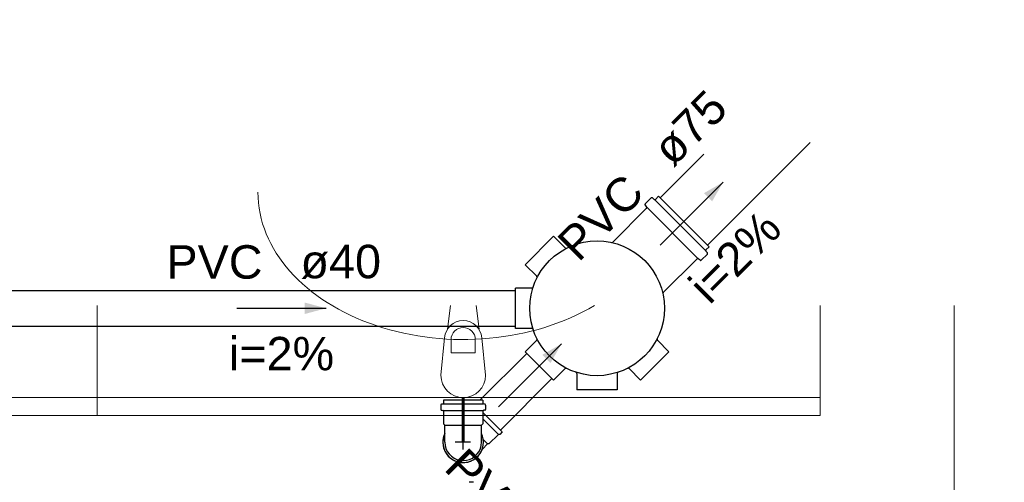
# Model space of a CAD drawing. Header units: millimetres. Extents: x -27714 to -5776, y 5810 to 9208.
# Tile 61 of 256: x -25566.24 to -25561.82, y 7041.53 to 7043.6. Entities that reach past the tile are written whole.
import ezdxf

# ---------------------------------------------------------------- set-up
doc = ezdxf.new("R2010")
doc.units = ezdxf.units.MM
for name, color, linetype in [('HIDRO', 5, 'Continuous'), ('Simbolos', 5, 'Continuous'), ('Simbolos_int', 2, 'Continuous'), ('TEXTO', 7, 'Continuous'), ('TEXTO @ 100', 7, 'Continuous'), ('TEXTO @ 200', 7, 'Continuous'), ('TEXTO @ 25', 7, 'Continuous'), ('TQ-Sentido conduto', 9, 'Continuous')]:
    doc.layers.add(name, color=color, linetype=linetype)
for name, color, linetype, lineweight in [('Nível 1', 2, 'Continuous', 60), ('TQ-Condutos', 3, 'Continuous', 30), ('TQ-Textos conduto', 7, 'Continuous', 25)]:
    doc.layers.add(name, color=color, linetype=linetype, lineweight=lineweight)
doc.styles.add('Arial', font='arial.ttf')

# ---------------------------------------------------------------- blocks, each defined once
blk = doc.blocks.new('SIMBOLO NOMENCLATURA')
at = {"linetype": 'Continuous'}
blk.add_circle((-30, 0), 30, dxfattribs=at)
blk = doc.blocks.new('*U147')
at = {"layer": 'TEXTO @ 100', "linetype": 'Continuous', "xscale": 20, "yscale": 20, "zscale": 20}
blk.add_blockref('SIMBOLO NOMENCLATURA', (-25314.2283, 7009.9176), dxfattribs=at)
at = {"layer": 'TEXTO @ 200', "linetype": 'Continuous', "xscale": 40, "yscale": 40, "zscale": 40}
blk.add_blockref('SIMBOLO NOMENCLATURA', (-25314.2283, 7009.9176), dxfattribs=at)
at = {"layer": 'TEXTO @ 25', "linetype": 'Continuous', "xscale": 5, "yscale": 5, "zscale": 5}
blk.add_blockref('SIMBOLO NOMENCLATURA', (-25314.2283, 7009.9176), dxfattribs=at)
blk = doc.blocks.new('*U151')
at = {"layer": 'TEXTO @ 100', "linetype": 'Continuous', "xscale": 20, "yscale": 20, "zscale": 20}
blk.add_blockref('SIMBOLO NOMENCLATURA', (-25312.5642, 7079.2502), dxfattribs=at)
at = {"layer": 'TEXTO @ 200', "linetype": 'Continuous', "xscale": 40, "yscale": 40, "zscale": 40}
blk.add_blockref('SIMBOLO NOMENCLATURA', (-25312.5642, 7079.2502), dxfattribs=at)
at = {"layer": 'TEXTO @ 25', "linetype": 'Continuous', "xscale": 5, "yscale": 5, "zscale": 5}
blk.add_blockref('SIMBOLO NOMENCLATURA', (-25312.5642, 7079.2502), dxfattribs=at)
blk = doc.blocks.new('*U155')
at = {"layer": 'TEXTO @ 200', "linetype": 'Continuous', "xscale": 40, "yscale": 40, "zscale": 40}
blk.add_blockref('SIMBOLO NOMENCLATURA', (-23654.5269, 7584.9791), dxfattribs=at)
blk = doc.blocks.new('*U159')
at = {"layer": 'TEXTO @ 200', "linetype": 'Continuous', "xscale": 40, "yscale": 40, "zscale": 40}
blk.add_blockref('SIMBOLO NOMENCLATURA', (-23783.0676, 7189.4887), dxfattribs=at)

msp = doc.modelspace()

# ---------------------------------------------------------------- hatches: boundary and pattern name
at = {"layer": 'TQ-Sentido conduto', "linetype": 'Continuous'}
for points in [[(-25563.0825, 7042.8721), (-25563.1691, 7042.8221), (-25563.1325, 7042.7855)], [(-25564.8624, 7042.3064), (-25564.959, 7042.3323), (-25564.959, 7042.2806)], [(-25563.8068, 7042.1478), (-25563.8934, 7042.0978), (-25563.8568, 7042.0612)]]:
    msp.add_hatch(color=256, dxfattribs=at).paths.add_polyline_path(points)

# ---------------------------------------------------------------- linework, layer by layer
at = {"color": 7, "linetype": 'Continuous', "lineweight": 0}
for p, q in [((-25565.8881, 7042.3195), (-25565.8881, 7041.8264)), ((-25562.6481, 7042.3195), (-25562.6481, 7041.8264)), ((-25562.0481, 7039.3764), (-25562.0481, 7042.3195)), ((-25577.0881, 7041.9064), (-25562.6481, 7041.9064)), ((-25577.0881, 7041.8264), (-25562.6481, 7041.8264))]:
    msp.add_line(p, q, dxfattribs=at)
at = {"color": 83, "linetype": 'Continuous', "lineweight": 0}
for p, q in [((-25562.6481, 7041.8264), (-25562.6481, 7042.3195)), ((-25583.4481, 7041.8264), (-25562.6481, 7041.8264))]:
    msp.add_line(p, q, dxfattribs=at)
at = {"color": 7, "linetype": 'Continuous', "lineweight": 0}
msp.add_lwpolyline([(-25562.6881, 7041.8264), (-25583.4481, 7041.8264)], dxfattribs=at)
at = {"layer": 'HIDRO', "linetype": 'Continuous', "lineweight": 0}
for p, q in [((-25564.3191, 7042.2123), (-25564.3056, 7042.3195)), ((-25564.1906, 7042.3195), (-25564.1772, 7042.2123)), ((-25564.3481, 7042.0064), (-25564.3321, 7042.1743)), ((-25564.3025, 7042.1656), (-25564.3025, 7042.1061)), ((-25564.1937, 7042.1061), (-25564.1937, 7042.1656)), ((-25564.1641, 7042.1743), (-25564.1481, 7042.0064)), ((-25564.3025, 7042.1061), (-25564.1937, 7042.1061))]:
    msp.add_line(p, q, dxfattribs=at)
for centre, radius, start, end in [((-25564.2481, 7042.1667), 0.0843, 5.1696, 174.8304), ((-25564.2481, 7042.1656), 0.0544, 0, 180), ((-25564.2481, 7042.0064), 0.1, 180, 0)]:
    msp.add_arc(centre, radius, start, end, dxfattribs=at)
msp.add_ellipse((-25564.2481, 7042.8264), major_axis=(-0.92, 0), ratio=0.717391, start_param=0, end_param=2.265138, dxfattribs=at)
at = {"layer": 'Nível 1'}
msp.add_line((-25564.2481, 7041.9064), (-25564.2481, 7041.7064), dxfattribs=at)
at = {"layer": 'Simbolos'}
for p, q in [((-25563.4055, 7042.8008), (-25563.4325, 7042.7738)), ((-25563.4001, 7042.801), (-25563.3919, 7042.7941)), ((-25563.3724, 7042.8085), (-25563.3865, 7042.7943)), ((-25563.3724, 7042.8085), (-25563.1461, 7042.5822)), ((-25563.4261, 7042.7547), (-25563.5778, 7042.603)), ((-25563.4328, 7042.7684), (-25563.4259, 7042.7602)), ((-25563.9706, 7042.5016), (-25563.8433, 7042.6289)), ((-25563.7914, 7042.577), (-25563.8433, 7042.6289)), ((-25563.1461, 7042.5822), (-25563.1602, 7042.5681)), ((-25563.1538, 7042.549), (-25563.1808, 7042.5221)), ((-25563.1536, 7042.5544), (-25563.1605, 7042.5627)), ((-25563.9187, 7042.4497), (-25563.9706, 7042.5016)), ((-25563.1998, 7042.5285), (-25563.3516, 7042.3768)), ((-25563.1862, 7042.5218), (-25563.1944, 7042.5287)), ((-25563.9408, 7042.3964), (-25564.0141, 7042.3964)), ((-25564.0141, 7042.2164), (-25564.0141, 7042.3964)), ((-25564.0141, 7042.2164), (-25564.0141, 7042.3964)), ((-25563.9408, 7042.3964), (-25564.0141, 7042.3964)), ((-25563.9408, 7042.2165), (-25564.0141, 7042.2164)), ((-25563.9408, 7042.2165), (-25564.0141, 7042.2164)), ((-25563.9187, 7042.1632), (-25563.9706, 7042.1113)), ((-25563.9187, 7042.1632), (-25563.9706, 7042.1113)), ((-25563.3776, 7042.1632), (-25563.3257, 7042.1113)), ((-25563.3776, 7042.1632), (-25563.3257, 7042.1113)), ((-25563.8433, 7041.984), (-25563.9706, 7042.1113)), ((-25563.8433, 7041.984), (-25563.9706, 7042.1113)), ((-25563.3257, 7042.1113), (-25563.453, 7041.984)), ((-25563.3257, 7042.1113), (-25563.453, 7041.984)), ((-25563.7914, 7042.0359), (-25563.8433, 7041.984)), ((-25563.7914, 7042.0359), (-25563.8433, 7041.984)), ((-25563.7381, 7042.0138), (-25563.7381, 7041.9404)), ((-25563.7381, 7042.0138), (-25563.7381, 7041.9404)), ((-25563.5582, 7042.0138), (-25563.5581, 7041.9404)), ((-25563.5582, 7042.0138), (-25563.5581, 7041.9404)), ((-25563.5049, 7042.0359), (-25563.453, 7041.984)), ((-25563.5049, 7042.0359), (-25563.453, 7041.984)), ((-25563.5581, 7041.9404), (-25563.7381, 7041.9404)), ((-25563.5581, 7041.9404), (-25563.7381, 7041.9404)), ((-25564.3484, 7041.8727), (-25564.3484, 7041.8535)), ((-25564.3454, 7041.8766), (-25564.3393, 7041.8782)), ((-25564.1599, 7041.8944), (-25564.3364, 7041.8944)), ((-25564.3364, 7041.8944), (-25564.3363, 7041.882)), ((-25564.1599, 7041.8944), (-25564.16, 7041.882)), ((-25564.1509, 7041.8765), (-25564.1569, 7041.8782)), ((-25564.1479, 7041.8727), (-25564.1479, 7041.8535)), ((-25564.3446, 7041.8496), (-25564.34, 7041.8491)), ((-25564.3363, 7041.8452), (-25564.3363, 7041.7885)), ((-25564.16, 7041.8452), (-25564.16, 7041.7885)), ((-25564.0733, 7041.7523), (-25564.16, 7041.8389)), ((-25564.1516, 7041.8496), (-25564.1563, 7041.8492)), ((-25564.3363, 7041.7885), (-25564.3305, 7041.7827)), ((-25564.3305, 7041.7455), (-25564.3305, 7041.7827)), ((-25564.16, 7041.7885), (-25564.1658, 7041.7827)), ((-25564.1658, 7041.7455), (-25564.1658, 7041.7827)), ((-25564.3306, 7041.7064), (-25564.3305, 7041.7455)), ((-25564.1657, 7041.7064), (-25564.1658, 7041.7455)), ((-25564.0903, 7041.7409), (-25564.1327, 7041.6985)), ((-25564.0846, 7041.741), (-25564.0903, 7041.7409)), ((-25564.0733, 7041.7523), (-25564.0846, 7041.741)), ((-25564.1622, 7041.6758), (-25564.1396, 7041.6985)), ((-25564.1327, 7041.6985), (-25564.1396, 7041.6985)), ((-25564.2019, 7041.5267), (-25564.221, 7041.5267))]:
    msp.add_line(p, q, dxfattribs=at)
for points in [[(-25563.4001, 7042.801), (-25563.4007, 7042.8014), (-25563.4013, 7042.8017), (-25563.4019, 7042.8019), (-25563.4026, 7042.8019), (-25563.4032, 7042.8019), (-25563.4039, 7042.8018), (-25563.4045, 7042.8015), (-25563.405, 7042.8012), (-25563.4055, 7042.8008)], [(-25563.4325, 7042.7738), (-25563.433, 7042.7733), (-25563.4333, 7042.7727), (-25563.4335, 7042.7721), (-25563.4337, 7042.7715), (-25563.4337, 7042.7708), (-25563.4336, 7042.7701), (-25563.4334, 7042.7695), (-25563.4331, 7042.7689), (-25563.4328, 7042.7684)], [(-25563.4261, 7042.7547), (-25563.4257, 7042.7553), (-25563.4253, 7042.7558), (-25563.4251, 7042.7564), (-25563.425, 7042.7571), (-25563.4249, 7042.7577), (-25563.425, 7042.7584), (-25563.4252, 7042.759), (-25563.4255, 7042.7596), (-25563.4259, 7042.7601)], [(-25563.3919, 7042.7941), (-25563.3914, 7042.7937), (-25563.3908, 7042.7934), (-25563.3902, 7042.7933), (-25563.3895, 7042.7932), (-25563.3888, 7042.7932), (-25563.3882, 7042.7933), (-25563.3876, 7042.7936), (-25563.387, 7042.7939), (-25563.3865, 7042.7943)], [(-25563.7914, 7042.577), (-25563.7908, 7042.5765), (-25563.7901, 7042.576), (-25563.7893, 7042.5757), (-25563.7885, 7042.5754), (-25563.7877, 7042.5753), (-25563.7869, 7042.5753), (-25563.7861, 7042.5754), (-25563.7853, 7042.5756), (-25563.7845, 7042.5759)], [(-25563.5834, 7042.6014), (-25563.5827, 7042.6013), (-25563.582, 7042.6013), (-25563.5814, 7042.6013), (-25563.5807, 7042.6014), (-25563.5801, 7042.6016), (-25563.5795, 7042.6019), (-25563.5789, 7042.6022), (-25563.5783, 7042.6026), (-25563.5778, 7042.603)], [(-25563.1602, 7042.5681), (-25563.1607, 7042.5676), (-25563.161, 7042.567), (-25563.1612, 7042.5664), (-25563.1614, 7042.5657), (-25563.1614, 7042.5651), (-25563.1613, 7042.5644), (-25563.1611, 7042.5638), (-25563.1609, 7042.5632), (-25563.1605, 7042.5627)], [(-25563.1538, 7042.549), (-25563.1534, 7042.5495), (-25563.1531, 7042.5501), (-25563.1528, 7042.5507), (-25563.1527, 7042.5514), (-25563.1527, 7042.552), (-25563.1527, 7042.5527), (-25563.1529, 7042.5533), (-25563.1532, 7042.5539), (-25563.1536, 7042.5544)], [(-25563.1944, 7042.5287), (-25563.195, 7042.5291), (-25563.1956, 7042.5294), (-25563.1962, 7042.5296), (-25563.1969, 7042.5296), (-25563.1975, 7042.5296), (-25563.1982, 7042.5295), (-25563.1988, 7042.5292), (-25563.1993, 7042.5289), (-25563.1998, 7042.5285)], [(-25563.1862, 7042.5218), (-25563.1857, 7042.5214), (-25563.1851, 7042.5212), (-25563.1844, 7042.521), (-25563.1838, 7042.5209), (-25563.1831, 7042.5209), (-25563.1825, 7042.5211), (-25563.1819, 7042.5213), (-25563.1813, 7042.5216), (-25563.1808, 7042.5221)], [(-25563.9176, 7042.4428), (-25563.9173, 7042.4435), (-25563.9171, 7042.4444), (-25563.917, 7042.4452), (-25563.917, 7042.446), (-25563.9171, 7042.4468), (-25563.9174, 7042.4476), (-25563.9177, 7042.4484), (-25563.9182, 7042.4491), (-25563.9187, 7042.4497)], [(-25563.9408, 7042.3965), (-25563.94, 7042.3965), (-25563.9392, 7042.3967), (-25563.9384, 7042.397), (-25563.9376, 7042.3974), (-25563.937, 7042.3979), (-25563.9363, 7042.3984), (-25563.9358, 7042.3991), (-25563.9354, 7042.3998), (-25563.9351, 7042.4006)], [(-25563.3516, 7042.3768), (-25563.352, 7042.3763), (-25563.3524, 7042.3757), (-25563.3527, 7042.3751), (-25563.353, 7042.3745), (-25563.3532, 7042.3739), (-25563.3533, 7042.3732), (-25563.3533, 7042.3726), (-25563.3533, 7042.3719), (-25563.3532, 7042.3712)], [(-25563.9351, 7042.2123), (-25563.9354, 7042.2131), (-25563.9358, 7042.2138), (-25563.9363, 7042.2144), (-25563.937, 7042.215), (-25563.9376, 7042.2155), (-25563.9384, 7042.2159), (-25563.9392, 7042.2162), (-25563.94, 7042.2164), (-25563.9408, 7042.2164)], [(-25563.9187, 7042.1632), (-25563.9182, 7042.1638), (-25563.9177, 7042.1645), (-25563.9174, 7042.1652), (-25563.9171, 7042.166), (-25563.917, 7042.1669), (-25563.917, 7042.1677), (-25563.9171, 7042.1685), (-25563.9173, 7042.1693), (-25563.9176, 7042.1701)], [(-25563.3787, 7042.1701), (-25563.379, 7042.1693), (-25563.3792, 7042.1685), (-25563.3793, 7042.1677), (-25563.3793, 7042.1669), (-25563.3792, 7042.166), (-25563.3789, 7042.1652), (-25563.3786, 7042.1645), (-25563.3781, 7042.1638), (-25563.3776, 7042.1632)], [(-25563.7845, 7042.037), (-25563.7853, 7042.0373), (-25563.7861, 7042.0375), (-25563.7869, 7042.0376), (-25563.7877, 7042.0376), (-25563.7885, 7042.0375), (-25563.7893, 7042.0372), (-25563.7901, 7042.0369), (-25563.7908, 7042.0364), (-25563.7914, 7042.0359)], [(-25563.7382, 7042.0138), (-25563.7382, 7042.0146), (-25563.7384, 7042.0154), (-25563.7387, 7042.0162), (-25563.7391, 7042.017), (-25563.7396, 7042.0176), (-25563.7401, 7042.0182), (-25563.7408, 7042.0188), (-25563.7415, 7042.0192), (-25563.7423, 7042.0195)], [(-25563.554, 7042.0195), (-25563.5548, 7042.0192), (-25563.5555, 7042.0188), (-25563.5561, 7042.0182), (-25563.5567, 7042.0176), (-25563.5572, 7042.017), (-25563.5576, 7042.0162), (-25563.5579, 7042.0154), (-25563.5581, 7042.0146), (-25563.5581, 7042.0138)], [(-25563.5049, 7042.0359), (-25563.5055, 7042.0364), (-25563.5062, 7042.0369), (-25563.5069, 7042.0372), (-25563.5077, 7042.0375), (-25563.5086, 7042.0376), (-25563.5094, 7042.0376), (-25563.5102, 7042.0375), (-25563.511, 7042.0373), (-25563.5118, 7042.037)], [(-25564.3454, 7041.8765), (-25564.3459, 7041.8763), (-25564.3464, 7041.8761), (-25564.3469, 7041.8757), (-25564.3473, 7041.8753), (-25564.3477, 7041.8749), (-25564.348, 7041.8744), (-25564.3482, 7041.8738), (-25564.3483, 7041.8732), (-25564.3483, 7041.8727)], [(-25564.3393, 7041.8782), (-25564.3388, 7041.8784), (-25564.3383, 7041.8786), (-25564.3378, 7041.879), (-25564.3374, 7041.8794), (-25564.337, 7041.8798), (-25564.3367, 7041.8803), (-25564.3365, 7041.8809), (-25564.3364, 7041.8815), (-25564.3364, 7041.882)], [(-25564.1599, 7041.882), (-25564.1599, 7041.8815), (-25564.1598, 7041.8809), (-25564.1596, 7041.8803), (-25564.1593, 7041.8798), (-25564.1589, 7041.8794), (-25564.1585, 7041.879), (-25564.158, 7041.8786), (-25564.1575, 7041.8784), (-25564.157, 7041.8782)], [(-25564.1479, 7041.8727), (-25564.148, 7041.8732), (-25564.1481, 7041.8738), (-25564.1483, 7041.8744), (-25564.1486, 7041.8749), (-25564.149, 7041.8753), (-25564.1494, 7041.8757), (-25564.1498, 7041.8761), (-25564.1504, 7041.8763), (-25564.1509, 7041.8765)], [(-25564.3483, 7041.8535), (-25564.3483, 7041.8529), (-25564.3481, 7041.8523), (-25564.3479, 7041.8517), (-25564.3475, 7041.8511), (-25564.3471, 7041.8506), (-25564.3465, 7041.8502), (-25564.346, 7041.8499), (-25564.3453, 7041.8497), (-25564.3447, 7041.8496)], [(-25564.3364, 7041.8452), (-25564.3364, 7041.8459), (-25564.3366, 7041.8465), (-25564.3368, 7041.8471), (-25564.3372, 7041.8477), (-25564.3376, 7041.8481), (-25564.3382, 7041.8485), (-25564.3387, 7041.8489), (-25564.3394, 7041.8491), (-25564.34, 7041.8492)], [(-25564.1563, 7041.8492), (-25564.1569, 7041.8491), (-25564.1576, 7041.8489), (-25564.1581, 7041.8485), (-25564.1587, 7041.8481), (-25564.1591, 7041.8477), (-25564.1595, 7041.8471), (-25564.1597, 7041.8465), (-25564.1599, 7041.8459), (-25564.1599, 7041.8452)], [(-25564.1516, 7041.8496), (-25564.151, 7041.8497), (-25564.1503, 7041.8499), (-25564.1498, 7041.8502), (-25564.1492, 7041.8506), (-25564.1488, 7041.8511), (-25564.1484, 7041.8517), (-25564.1482, 7041.8523), (-25564.148, 7041.8529), (-25564.1479, 7041.8535)], [(-25564.3305, 7041.7064), (-25564.3292, 7041.6921), (-25564.3255, 7041.6783), (-25564.3195, 7041.6653), (-25564.3112, 7041.6535), (-25564.3011, 7041.6434), (-25564.2893, 7041.6351), (-25564.2763, 7041.6291), (-25564.2624, 7041.6253), (-25564.2481, 7041.6241), (-25564.2338, 7041.6253), (-25564.22, 7041.6291), (-25564.207, 7041.6351), (-25564.1952, 7041.6434), (-25564.1851, 7041.6535), (-25564.1768, 7041.6653), (-25564.1708, 7041.6783), (-25564.167, 7041.6921), (-25564.1658, 7041.7064)]]:
    msp.add_lwpolyline(points, dxfattribs=at)
msp.add_circle((-25563.6481, 7042.3064), 0.302, dxfattribs=at)
at = {"layer": 'Simbolos_int'}
for p, q in [((-25563.1972, 7042.5311), (-25563.4235, 7042.7574)), ((-25563.1628, 7042.5655), (-25563.3891, 7042.7917)), ((-25564.3363, 7041.879), (-25564.16, 7041.879)), ((-25564.3363, 7041.8488), (-25564.16, 7041.8488)), ((-25564.3305, 7041.7827), (-25564.1658, 7041.7827)), ((-25564.0903, 7041.7409), (-25564.1599, 7041.8106)), ((-25564.2149, 7041.7064), (-25564.2836, 7041.7064)), ((-25564.2481, 7041.6743), (-25564.2481, 7041.7322)), ((-25564.1396, 7041.6985), (-25564.1575, 7041.7164))]:
    msp.add_line(p, q, dxfattribs=at)
for points in [[(-25564.3305, 7041.7455), (-25564.3354, 7041.7328), (-25564.3384, 7041.7196), (-25564.3393, 7041.706), (-25564.3383, 7041.6925), (-25564.3352, 7041.6792), (-25564.3302, 7041.6666), (-25564.3234, 7041.6549), (-25564.3148, 7041.6443), (-25564.3049, 7041.635), (-25564.2936, 7041.6274), (-25564.2814, 7041.6215), (-25564.2684, 7041.6175), (-25564.2549, 7041.6155), (-25564.2413, 7041.6155), (-25564.2279, 7041.6175), (-25564.2149, 7041.6215), (-25564.2027, 7041.6274), (-25564.1914, 7041.635), (-25564.1814, 7041.6443), (-25564.1729, 7041.6549), (-25564.1661, 7041.6666), (-25564.1611, 7041.6792), (-25564.158, 7041.6925), (-25564.1569, 7041.706), (-25564.1579, 7041.7196), (-25564.1609, 7041.7328), (-25564.1657, 7041.7455)], [(-25564.3305, 7041.7455), (-25564.3346, 7041.7354), (-25564.3375, 7041.7248), (-25564.339, 7041.714), (-25564.3393, 7041.703), (-25564.3382, 7041.6921), (-25564.3359, 7041.6815), (-25564.3322, 7041.6711), (-25564.3274, 7041.6613), (-25564.3214, 7041.6521), (-25564.3144, 7041.6438), (-25564.3064, 7041.6363), (-25564.2976, 7041.6298), (-25564.288, 7041.6244), (-25564.2779, 7041.6202), (-25564.2674, 7041.6173), (-25564.2566, 7041.6156), (-25564.2456, 7041.6153), (-25564.2347, 7041.6162), (-25564.224, 7041.6185), (-25564.2137, 7041.622), (-25564.2038, 7041.6268), (-25564.1946, 7041.6326), (-25564.1861, 7041.6396), (-25564.1785, 7041.6475), (-25564.172, 7041.6563), (-25564.1665, 7041.6657), (-25564.1622, 7041.6758)]]:
    msp.add_lwpolyline(points, dxfattribs=at)
at = {"layer": 'TQ-Condutos'}
for p, q in [((-25563.1532, 7042.5893), (-25562.6935, 7043.0489)), ((-25563.3653, 7042.8014), (-25563.1699, 7042.9968)), ((-25566.3681, 7042.3864), (-25564.0141, 7042.3864)), ((-25566.3681, 7042.2264), (-25564.0141, 7042.2264)), ((-25564.1733, 7041.8944), (-25563.9635, 7042.1042)), ((-25564.0813, 7041.7602), (-25563.8504, 7041.9911))]:
    msp.add_line(p, q, dxfattribs=at)
at = {"layer": 'TQ-Sentido conduto'}
for points in [[(-25563.3653, 7042.5893), (-25563.0825, 7042.8721)], [(-25565.2623, 7042.3064), (-25564.8624, 7042.3064)], [(-25564.0895, 7041.865), (-25563.8068, 7042.1478)]]:
    msp.add_lwpolyline(points, dxfattribs=at)

# ---------------------------------------------------------------- block references
at = {"layer": 'TEXTO'}
for name in ['*U155', '*U159', '*U151', '*U147']:
    msp.add_blockref(name, (0, 0), dxfattribs=at)

# ---------------------------------------------------------------- texts
at = {"layer": 'TQ-Textos conduto', "char_height": 0.15, "line_spacing_factor": 0.6, "style": 'Arial'}
for s, insert, width, attachment_point, rotation in [('ø75', (-25563.3056, 7042.9326), 0.722104, 7, 45.0001), ('PVC', (-25563.4258, 7042.8124), 0.862043, 9, 45.0001), ('i=2%', (-25562.9767, 7042.4836), 0.943445, 8, 45.0001), ('PVC', (-25564.036, 7041.2788), 0.862043, 9, 314.9999)]:
    msp.add_mtext(s, dxfattribs=dict(at, insert=insert, width=width, attachment_point=attachment_point, rotation=rotation))
for s, insert, width, attachment_point in [('PVC', (-25565.1474, 7042.4369), 0.862043, 9), ('ø40', (-25564.9774, 7042.4369), 0.722104, 7), ('i=2%', (-25565.0624, 7042.0269), 0.943445, 8)]:
    msp.add_mtext(s, dxfattribs=dict(at, insert=insert, width=width, attachment_point=attachment_point))

doc.saveas('drawing.dxf')
